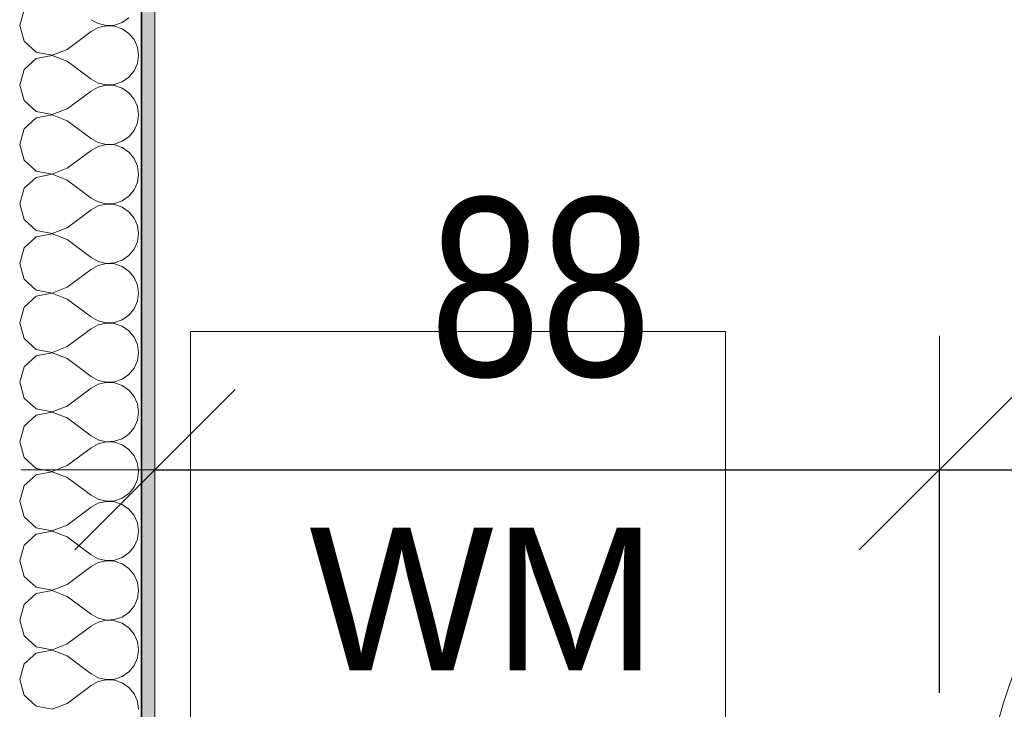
# Model space of a CAD drawing. Header units: metres. Extents: x -7.1 to 26.5, y -14.7 to 18.1.
# Tile 51 of 182: x 6.1 to 7.2, y 8.6 to 9.4. Entities that reach past the tile are written whole.
import ezdxf

# ---------------------------------------------------------------- set-up
doc = ezdxf.new("R2010")
doc.units = ezdxf.units.M
doc.header["$PDMODE"] = 65
doc.linetypes.add('AUSGEZOGEN', pattern=[0])
for name, color, linetype in [('XR$1$010 Türen', 7, 'AUSGEZOGEN'), ('XR$1$015 Innenwände', 7, 'AUSGEZOGEN'), ('XR$1$015 Innenwände Schichttrennlinien', 7, 'AUSGEZOGEN'), ('XR$1$065 Möbel Einrichtung', 7, 'AUSGEZOGEN'), ('XR$1$080 Raumdefinitionen Kontur', 7, 'AUSGEZOGEN'), ('XR$2$105 Bemassungen 100', 7, 'AUSGEZOGEN'), ('XR$3$015 Innenwände Bauteilschraffuren', 7, 'AUSGEZOGEN')]:
    doc.layers.add(name, color=color, linetype=linetype)
doc.styles.add('ARIAL', font='arial.ttf')
doc.dimstyles.new('DIMSTYLE_5', dxfattribs={"dimtxt": 0.2, "dimasz": 0.3, "dimexe": 0, "dimexo": 0, "dimgap": 0.1, "dimtad": 2, "dimdec": 1, "dimlfac": 100, "dimrnd": 0.5, "dimzin": 4, "dimdsep": 46, "dimtxsty": 'ARIAL', "dimblk1": 'ALL_ML_STRICH', "dimblk2": 'ALL_ML_STRICH', "dimsah": 1, "dimcen": 0, "dimclrd": 7, "dimclre": 7, "dimclrt": 7, "dimadec": 0, "dimazin": 0, "dimtfac": 1, "dimtdec": 0, "dimtix": 1, "dimtmove": 2, "dimatfit": 3, "dimfxl": 0, "dimtzin": 0, "dimlwd": 0, "dimlwe": 18, "dimarcsym": 0})

# ---------------------------------------------------------------- blocks, each defined once
blk = doc.blocks.new('ALL_ML_STRICH')
at = {"color": 0, "linetype": 'ByBlock', "lineweight": -2}
for p, q in [((0, -0.5), (0, 0.5)), ((-0.3, -0.3), (0.3, 0.3)), ((-1, 0), (0.5, 0))]:
    blk.add_line(p, q, dxfattribs=at)
blk = doc.blocks.new('*D195')
at = {"layer": 'DEFPOINTS', "color": 7, "linetype": 'AUSGEZOGEN', "lineweight": 18, "transparency": 33554687}
for p in [(7.1518, 9.1635), (6.2718, 8.8852), (6.2718, 8.8687)]:
    blk.add_point(p, dxfattribs=at)
at = {"layer": 'XR$2$105 Bemassungen 100', "color": 7, "linetype": 'AUSGEZOGEN', "lineweight": -2, "transparency": 33554687}
for p, q in [((6.2718, 8.8687), (6.2718, 8.8687)), ((6.2718, 8.8687), (7.1518, 8.8687)), ((7.1518, 8.6187), (7.1518, 8.8687))]:
    blk.add_line(p, q, dxfattribs=at)
at = {"layer": 'XR$2$105 Bemassungen 100', "color": 7, "linetype": 'AUSGEZOGEN', "lineweight": 18, "transparency": 33554687, "xscale": 0.3, "yscale": 0.3, "zscale": 0.3, "rotation": 180}
blk.add_blockref('ALL_ML_STRICH', (6.2718, 8.8687), dxfattribs=at)
at = {"layer": 'XR$2$105 Bemassungen 100', "color": 7, "linetype": 'AUSGEZOGEN', "lineweight": 18, "transparency": 33554687, "xscale": 0.3, "yscale": 0.3, "zscale": 0.3}
blk.add_blockref('ALL_ML_STRICH', (7.1518, 8.8687), dxfattribs=at)
at = {"layer": 'XR$2$105 Bemassungen 100', "color": 7, "linetype": 'AUSGEZOGEN', "lineweight": 18, "transparency": 33554687, "insert": (6.7044, 9.0721), "char_height": 0.2, "width": 0.64, "attachment_point": 5, "style": 'ARIAL'}
blk.add_mtext('\\W0.80;\\A1;{\\A1;{88\\H0.132000;\\S^ ;}}', dxfattribs=at)
blk = doc.blocks.new('*D196')
at = {"layer": 'DEFPOINTS', "color": 7, "linetype": 'AUSGEZOGEN', "lineweight": 18, "transparency": 33554687}
for p in [(7.1518, 9.1635), (8.0418, 9.1635), (7.1518, 8.8687)]:
    blk.add_point(p, dxfattribs=at)
at = {"layer": 'XR$2$105 Bemassungen 100', "color": 7, "linetype": 'AUSGEZOGEN', "lineweight": -2, "transparency": 33554687}
for p, q in [((7.1518, 8.6187), (7.1518, 8.8687)), ((7.1518, 8.8687), (8.0418, 8.8687)), ((8.0418, 8.6187), (8.0418, 8.8687))]:
    blk.add_line(p, q, dxfattribs=at)
at = {"layer": 'XR$2$105 Bemassungen 100', "color": 7, "linetype": 'AUSGEZOGEN', "lineweight": 18, "transparency": 33554687, "xscale": 0.3, "yscale": 0.3, "zscale": 0.3, "rotation": 180}
blk.add_blockref('ALL_ML_STRICH', (7.1518, 8.8687), dxfattribs=at)
at = {"layer": 'XR$2$105 Bemassungen 100', "color": 7, "linetype": 'AUSGEZOGEN', "lineweight": 18, "transparency": 33554687, "xscale": 0.3, "yscale": 0.3, "zscale": 0.3}
blk.add_blockref('ALL_ML_STRICH', (8.0418, 8.8687), dxfattribs=at)
at = {"layer": 'XR$2$105 Bemassungen 100', "color": 7, "linetype": 'AUSGEZOGEN', "lineweight": 18, "transparency": 33554687, "insert": (7.5894, 9.0721), "char_height": 0.2, "width": 0.64, "attachment_point": 5, "style": 'ARIAL'}
blk.add_mtext('\\W0.80;\\A1;{\\A1;{89\\H0.132000;\\S^ ;}}', dxfattribs=at)
blk = doc.blocks.new('COMPLEXOBJECT_150')
at = {"layer": 'XR$3$015 Innenwände Bauteilschraffuren', "color": 8, "linetype": 'AUSGEZOGEN', "lineweight": 13, "transparency": 33554687}
for p, q in [((6.1251, 9.3842), (6.1201, 9.3667)), ((6.1201, 9.3667), (6.1251, 9.3491)), ((6.2001, 9.3733), (6.2082, 9.3689)), ((6.2082, 9.3689), (6.2171, 9.3668)), ((6.2171, 9.3665), (6.2082, 9.3645)), ((6.2171, 9.3668), (6.2263, 9.3672)), ((6.2263, 9.3661), (6.2171, 9.3665)), ((6.2263, 9.3672), (6.235, 9.3702)), ((6.235, 9.3631), (6.2263, 9.3661)), ((6.235, 9.3702), (6.2426, 9.3754)), ((6.1734, 9.34), (6.2001, 9.36)), ((6.2082, 9.3645), (6.2001, 9.36)), ((6.2426, 9.3579), (6.235, 9.3631)), ((6.2485, 9.3509), (6.2426, 9.3579)), ((6.1251, 9.3491), (6.1385, 9.3369)), ((6.2522, 9.3424), (6.2485, 9.3509)), ((6.1385, 9.3369), (6.1564, 9.3335)), ((6.1564, 9.3332), (6.1385, 9.3298)), ((6.1564, 9.3335), (6.1734, 9.34)), ((6.1734, 9.3267), (6.1564, 9.3332)), ((6.2534, 9.3333), (6.2522, 9.3424)), ((6.2522, 9.3242), (6.2534, 9.3333)), ((6.1385, 9.3298), (6.1251, 9.3175)), ((6.1734, 9.3267), (6.2001, 9.3067)), ((6.2485, 9.3158), (6.2522, 9.3242)), ((6.1251, 9.3175), (6.1201, 9.3)), ((6.2426, 9.3087), (6.2485, 9.3158)), ((6.1201, 9.3), (6.1251, 9.2825)), ((6.2001, 9.3067), (6.2082, 9.3022)), ((6.2082, 9.3022), (6.2171, 9.3001)), ((6.2171, 9.2999), (6.2082, 9.2978)), ((6.2171, 9.3001), (6.2263, 9.3006)), ((6.2263, 9.2994), (6.2171, 9.2999)), ((6.2263, 9.3006), (6.235, 9.3035)), ((6.235, 9.2965), (6.2263, 9.2994)), ((6.235, 9.3035), (6.2426, 9.3087)), ((6.1734, 9.2733), (6.2001, 9.2933)), ((6.2082, 9.2978), (6.2001, 9.2933)), ((6.2426, 9.2913), (6.235, 9.2965)), ((6.2485, 9.2842), (6.2426, 9.2913)), ((6.1251, 9.2825), (6.1385, 9.2702)), ((6.2522, 9.2758), (6.2485, 9.2842)), ((6.1385, 9.2702), (6.1564, 9.2668)), ((6.1564, 9.2665), (6.1385, 9.2631)), ((6.1564, 9.2668), (6.1734, 9.2733)), ((6.1734, 9.26), (6.1564, 9.2665)), ((6.2534, 9.2667), (6.2522, 9.2758)), ((6.2522, 9.2576), (6.2534, 9.2667)), ((6.1385, 9.2631), (6.1251, 9.2509)), ((6.1734, 9.26), (6.2001, 9.24)), ((6.2485, 9.2491), (6.2522, 9.2576)), ((6.1251, 9.2509), (6.1201, 9.2333)), ((6.2426, 9.2421), (6.2485, 9.2491)), ((6.1201, 9.2333), (6.1251, 9.2158)), ((6.2001, 9.24), (6.2082, 9.2355)), ((6.2082, 9.2355), (6.2171, 9.2335)), ((6.2171, 9.2332), (6.2082, 9.2311)), ((6.2171, 9.2335), (6.2263, 9.2339)), ((6.2263, 9.2328), (6.2171, 9.2332)), ((6.2263, 9.2339), (6.235, 9.2369)), ((6.235, 9.2369), (6.2426, 9.2421)), ((6.1734, 9.2067), (6.2001, 9.2267)), ((6.2082, 9.2311), (6.2001, 9.2267)), ((6.235, 9.2298), (6.2263, 9.2328)), ((6.2426, 9.2246), (6.235, 9.2298)), ((6.2485, 9.2175), (6.2426, 9.2246)), ((6.1251, 9.2158), (6.1385, 9.2035)), ((6.2522, 9.2091), (6.2485, 9.2175)), ((6.1385, 9.2035), (6.1564, 9.2001)), ((6.1564, 9.1999), (6.1385, 9.1965)), ((6.1564, 9.2001), (6.1734, 9.2067)), ((6.1734, 9.1933), (6.1564, 9.1999)), ((6.2534, 9.2), (6.2522, 9.2091)), ((6.2522, 9.1909), (6.2534, 9.2)), ((6.1385, 9.1965), (6.1251, 9.1842)), ((6.1734, 9.1933), (6.2001, 9.1733)), ((6.2485, 9.1825), (6.2522, 9.1909)), ((6.1251, 9.1842), (6.1201, 9.1667)), ((6.2426, 9.1754), (6.2485, 9.1825)), ((6.1201, 9.1667), (6.1251, 9.1491)), ((6.2001, 9.1733), (6.2082, 9.1689)), ((6.2082, 9.1689), (6.2171, 9.1668)), ((6.2171, 9.1665), (6.2082, 9.1645)), ((6.2171, 9.1668), (6.2263, 9.1672)), ((6.2263, 9.1661), (6.2171, 9.1665)), ((6.2263, 9.1672), (6.235, 9.1702)), ((6.235, 9.1702), (6.2426, 9.1754)), ((6.1734, 9.14), (6.2001, 9.16)), ((6.2082, 9.1645), (6.2001, 9.16)), ((6.235, 9.1631), (6.2263, 9.1661)), ((6.2426, 9.1579), (6.235, 9.1631)), ((6.2485, 9.1509), (6.2426, 9.1579)), ((6.1251, 9.1491), (6.1385, 9.1369)), ((6.2522, 9.1424), (6.2485, 9.1509)), ((6.1385, 9.1369), (6.1564, 9.1335)), ((6.1564, 9.1335), (6.1734, 9.14)), ((6.2534, 9.1333), (6.2522, 9.1424)), ((6.1385, 9.1298), (6.1251, 9.1175)), ((6.1564, 9.1332), (6.1385, 9.1298)), ((6.1734, 9.1267), (6.1564, 9.1332)), ((6.1734, 9.1267), (6.2001, 9.1067)), ((6.2485, 9.1158), (6.2522, 9.1242)), ((6.2522, 9.1242), (6.2534, 9.1333)), ((6.1251, 9.1175), (6.1201, 9.1)), ((6.2426, 9.1087), (6.2485, 9.1158)), ((6.2001, 9.1067), (6.2082, 9.1022)), ((6.2082, 9.1022), (6.2171, 9.1001)), ((6.2171, 9.1001), (6.2263, 9.1006)), ((6.2263, 9.1006), (6.235, 9.1035)), ((6.235, 9.1035), (6.2426, 9.1087)), ((6.1201, 9.1), (6.1251, 9.0825)), ((6.1734, 9.0733), (6.2001, 9.0933)), ((6.2082, 9.0978), (6.2001, 9.0933)), ((6.2171, 9.0999), (6.2082, 9.0978)), ((6.2263, 9.0994), (6.2171, 9.0999)), ((6.235, 9.0965), (6.2263, 9.0994)), ((6.2426, 9.0913), (6.235, 9.0965)), ((6.2485, 9.0842), (6.2426, 9.0913)), ((6.1251, 9.0825), (6.1385, 9.0702)), ((6.2522, 9.0758), (6.2485, 9.0842)), ((6.1385, 9.0702), (6.1564, 9.0668)), ((6.1564, 9.0668), (6.1734, 9.0733)), ((6.2534, 9.0667), (6.2522, 9.0758)), ((6.1385, 9.0631), (6.1251, 9.0509)), ((6.1564, 9.0665), (6.1385, 9.0631)), ((6.1734, 9.06), (6.1564, 9.0665)), ((6.1734, 9.06), (6.2001, 9.04)), ((6.2485, 9.0491), (6.2522, 9.0576)), ((6.2522, 9.0576), (6.2534, 9.0667)), ((6.1251, 9.0509), (6.1201, 9.0333)), ((6.2426, 9.0421), (6.2485, 9.0491)), ((6.2001, 9.04), (6.2082, 9.0355)), ((6.2082, 9.0355), (6.2171, 9.0335)), ((6.2263, 9.0339), (6.235, 9.0369)), ((6.235, 9.0369), (6.2426, 9.0421)), ((6.1201, 9.0333), (6.1251, 9.0158)), ((6.1734, 9.0067), (6.2001, 9.0267)), ((6.2082, 9.0311), (6.2001, 9.0267)), ((6.2171, 9.0332), (6.2082, 9.0311)), ((6.2171, 9.0335), (6.2263, 9.0339)), ((6.2263, 9.0328), (6.2171, 9.0332)), ((6.235, 9.0298), (6.2263, 9.0328)), ((6.2426, 9.0246), (6.235, 9.0298)), ((6.2485, 9.0175), (6.2426, 9.0246)), ((6.1251, 9.0158), (6.1385, 9.0035)), ((6.2522, 9.0091), (6.2485, 9.0175)), ((6.1385, 9.0035), (6.1564, 9.0001)), ((6.1564, 9.0001), (6.1734, 9.0067)), ((6.2534, 9), (6.2522, 9.0091)), ((6.1385, 8.9965), (6.1251, 8.9842)), ((6.1564, 8.9999), (6.1385, 8.9965)), ((6.1734, 8.9933), (6.1564, 8.9999)), ((6.1734, 8.9933), (6.2001, 8.9733)), ((6.2485, 8.9825), (6.2522, 8.9909)), ((6.2522, 8.9909), (6.2534, 9)), ((6.1251, 8.9842), (6.1201, 8.9667)), ((6.2426, 8.9754), (6.2485, 8.9825)), ((6.2001, 8.9733), (6.2082, 8.9689)), ((6.2082, 8.9689), (6.2171, 8.9668)), ((6.2263, 8.9672), (6.235, 8.9702)), ((6.235, 8.9702), (6.2426, 8.9754)), ((6.1201, 8.9667), (6.1251, 8.9491)), ((6.1734, 8.94), (6.2001, 8.96)), ((6.2082, 8.9645), (6.2001, 8.96)), ((6.2171, 8.9665), (6.2082, 8.9645)), ((6.2171, 8.9668), (6.2263, 8.9672)), ((6.2263, 8.9661), (6.2171, 8.9665)), ((6.235, 8.9631), (6.2263, 8.9661)), ((6.2426, 8.9579), (6.235, 8.9631)), ((6.2485, 8.9509), (6.2426, 8.9579)), ((6.1251, 8.9491), (6.1385, 8.9369)), ((6.2522, 8.9424), (6.2485, 8.9509)), ((6.1385, 8.9369), (6.1564, 8.9335)), ((6.1564, 8.9335), (6.1734, 8.94)), ((6.2534, 8.9333), (6.2522, 8.9424)), ((6.1385, 8.9298), (6.1251, 8.9175)), ((6.1564, 8.9332), (6.1385, 8.9298)), ((6.1734, 8.9267), (6.1564, 8.9332)), ((6.1734, 8.9267), (6.2001, 8.9067)), ((6.2485, 8.9158), (6.2522, 8.9242)), ((6.2522, 8.9242), (6.2534, 8.9333)), ((6.1251, 8.9175), (6.1201, 8.9)), ((6.2426, 8.9087), (6.2485, 8.9158)), ((6.2001, 8.9067), (6.2082, 8.9022)), ((6.2082, 8.9022), (6.2171, 8.9001)), ((6.2263, 8.9006), (6.235, 8.9035)), ((6.235, 8.9035), (6.2426, 8.9087)), ((6.1201, 8.9), (6.1251, 8.8825)), ((6.1734, 8.8733), (6.2001, 8.8933)), ((6.2082, 8.8978), (6.2001, 8.8933)), ((6.2171, 8.8999), (6.2082, 8.8978)), ((6.2171, 8.9001), (6.2263, 8.9006)), ((6.2263, 8.8994), (6.2171, 8.8999)), ((6.235, 8.8965), (6.2263, 8.8994)), ((6.2426, 8.8913), (6.235, 8.8965)), ((6.2485, 8.8842), (6.2426, 8.8913)), ((6.1251, 8.8825), (6.1385, 8.8702)), ((6.2522, 8.8758), (6.2485, 8.8842)), ((6.1385, 8.8702), (6.1564, 8.8668)), ((6.1564, 8.8668), (6.1734, 8.8733)), ((6.2534, 8.8667), (6.2522, 8.8758)), ((6.1385, 8.8631), (6.1251, 8.8509)), ((6.1564, 8.8665), (6.1385, 8.8631)), ((6.1734, 8.86), (6.1564, 8.8665)), ((6.1734, 8.86), (6.2001, 8.84)), ((6.2485, 8.8491), (6.2522, 8.8576)), ((6.2522, 8.8576), (6.2534, 8.8667)), ((6.1251, 8.8509), (6.1201, 8.8333)), ((6.2426, 8.8421), (6.2485, 8.8491)), ((6.2001, 8.84), (6.2082, 8.8355)), ((6.2082, 8.8355), (6.2171, 8.8335)), ((6.2263, 8.8339), (6.235, 8.8369)), ((6.235, 8.8369), (6.2426, 8.8421)), ((6.1201, 8.8333), (6.1251, 8.8158)), ((6.1734, 8.8067), (6.2001, 8.8267)), ((6.2082, 8.8311), (6.2001, 8.8267)), ((6.2171, 8.8332), (6.2082, 8.8311)), ((6.2171, 8.8335), (6.2263, 8.8339)), ((6.2263, 8.8328), (6.2171, 8.8332)), ((6.235, 8.8298), (6.2263, 8.8328)), ((6.2426, 8.8246), (6.235, 8.8298)), ((6.2485, 8.8175), (6.2426, 8.8246)), ((6.1251, 8.8158), (6.1385, 8.8035)), ((6.2522, 8.8091), (6.2485, 8.8175)), ((6.1385, 8.8035), (6.1564, 8.8001)), ((6.1564, 8.8001), (6.1734, 8.8067)), ((6.2534, 8.8), (6.2522, 8.8091)), ((6.1385, 8.7965), (6.1251, 8.7842)), ((6.1564, 8.7999), (6.1385, 8.7965)), ((6.1734, 8.7933), (6.1564, 8.7999)), ((6.1734, 8.7933), (6.2001, 8.7733)), ((6.2522, 8.7909), (6.2534, 8.8)), ((6.1251, 8.7842), (6.1201, 8.7667)), ((6.2426, 8.7754), (6.2485, 8.7825)), ((6.2485, 8.7825), (6.2522, 8.7909)), ((6.2001, 8.7733), (6.2082, 8.7689)), ((6.2263, 8.7672), (6.235, 8.7702)), ((6.235, 8.7702), (6.2426, 8.7754)), ((6.1201, 8.7667), (6.1251, 8.7491)), ((6.1734, 8.74), (6.2001, 8.76)), ((6.2082, 8.7645), (6.2001, 8.76)), ((6.2082, 8.7689), (6.2171, 8.7668)), ((6.2171, 8.7665), (6.2082, 8.7645)), ((6.2171, 8.7668), (6.2263, 8.7672)), ((6.2263, 8.7661), (6.2171, 8.7665)), ((6.235, 8.7631), (6.2263, 8.7661)), ((6.2426, 8.7579), (6.235, 8.7631)), ((6.2485, 8.7509), (6.2426, 8.7579)), ((6.1251, 8.7491), (6.1385, 8.7369)), ((6.2522, 8.7424), (6.2485, 8.7509)), ((6.1385, 8.7369), (6.1564, 8.7335)), ((6.1564, 8.7335), (6.1734, 8.74)), ((6.2534, 8.7333), (6.2522, 8.7424)), ((6.1385, 8.7298), (6.1251, 8.7175)), ((6.1564, 8.7332), (6.1385, 8.7298)), ((6.1734, 8.7267), (6.1564, 8.7332)), ((6.1734, 8.7267), (6.2001, 8.7067)), ((6.2522, 8.7242), (6.2534, 8.7333)), ((6.1251, 8.7175), (6.1201, 8.7)), ((6.2426, 8.7087), (6.2485, 8.7158)), ((6.2485, 8.7158), (6.2522, 8.7242)), ((6.2001, 8.7067), (6.2082, 8.7022)), ((6.2263, 8.7006), (6.235, 8.7035)), ((6.235, 8.7035), (6.2426, 8.7087)), ((6.1201, 8.7), (6.1251, 8.6825)), ((6.1734, 8.6733), (6.2001, 8.6933)), ((6.2082, 8.6978), (6.2001, 8.6933)), ((6.2082, 8.7022), (6.2171, 8.7001)), ((6.2171, 8.6999), (6.2082, 8.6978)), ((6.2171, 8.7001), (6.2263, 8.7006)), ((6.2263, 8.6994), (6.2171, 8.6999)), ((6.235, 8.6965), (6.2263, 8.6994)), ((6.2426, 8.6913), (6.235, 8.6965)), ((6.1251, 8.6825), (6.1385, 8.6702)), ((6.2485, 8.6842), (6.2426, 8.6913)), ((6.2522, 8.6758), (6.2485, 8.6842)), ((6.1385, 8.6702), (6.1564, 8.6668)), ((6.1564, 8.6668), (6.1734, 8.6733)), ((6.2534, 8.6667), (6.2522, 8.6758)), ((6.1385, 8.6631), (6.1251, 8.6509)), ((6.1564, 8.6665), (6.1385, 8.6631)), ((6.1734, 8.66), (6.1564, 8.6665)), ((6.1734, 8.66), (6.2001, 8.64)), ((6.2522, 8.6576), (6.2534, 8.6667)), ((6.1251, 8.6509), (6.1201, 8.6333)), ((6.2426, 8.6421), (6.2485, 8.6491)), ((6.2485, 8.6491), (6.2522, 8.6576)), ((6.2001, 8.64), (6.2082, 8.6355)), ((6.2263, 8.6339), (6.235, 8.6369)), ((6.235, 8.6369), (6.2426, 8.6421)), ((6.1201, 8.6333), (6.1251, 8.6158)), ((6.1734, 8.6067), (6.2001, 8.6267)), ((6.2082, 8.6311), (6.2001, 8.6267)), ((6.2082, 8.6355), (6.2171, 8.6335)), ((6.2171, 8.6332), (6.2082, 8.6311)), ((6.2171, 8.6335), (6.2263, 8.6339)), ((6.2263, 8.6328), (6.2171, 8.6332)), ((6.235, 8.6298), (6.2263, 8.6328)), ((6.2426, 8.6246), (6.235, 8.6298)), ((6.1251, 8.6158), (6.1385, 8.6035)), ((6.2485, 8.6175), (6.2426, 8.6246)), ((6.2522, 8.6091), (6.2485, 8.6175)), ((6.1385, 8.6035), (6.1564, 8.6001)), ((6.1564, 8.6001), (6.1734, 8.6067)), ((6.2534, 8.6), (6.2522, 8.6091))]:
    blk.add_line(p, q, dxfattribs=at)

msp = doc.modelspace()

# ---------------------------------------------------------------- hatches: boundary and pattern name
at = {"layer": 'XR$3$015 Innenwände Bauteilschraffuren', "linetype": 'AUSGEZOGEN', "lineweight": 13, "true_color": 0x202020, "transparency": 33554687}
msp.add_hatch(color=250, dxfattribs=at).paths.add_polyline_path([(6.2718, 8.3635), (6.2718, 10.7335), (6.2568, 10.7335), (6.2568, 8.3635)])

# ---------------------------------------------------------------- linework, layer by layer
at = {"layer": 'XR$1$010 Türen', "color": 7, "linetype": 'AUSGEZOGEN', "lineweight": 13, "transparency": 33554687}
msp.add_arc((8.0068, 8.3635), 0.82, 90, 180, dxfattribs=at)
at = {"layer": 'XR$1$015 Innenwände', "color": 7, "linetype": 'AUSGEZOGEN', "lineweight": 18, "transparency": 33554687}
msp.add_line((6.2718, 8.3635), (6.2718, 10.7335), dxfattribs=at)
at = {"layer": 'XR$1$015 Innenwände Schichttrennlinien', "color": 7, "linetype": 'AUSGEZOGEN', "lineweight": 35, "transparency": 33554687}
msp.add_line((6.2568, 10.7335), (6.2568, 8.3635), dxfattribs=at)
at = {"layer": 'XR$1$065 Möbel Einrichtung', "color": 8, "linetype": 'AUSGEZOGEN', "lineweight": 13, "transparency": 33554687}
msp.add_lwpolyline([(6.3118, 9.0235), (6.3118, 8.4235), (6.9118, 8.4235), (6.9118, 9.0235), (6.3118, 9.0235)], close=True, dxfattribs=at)
at = {"layer": 'XR$1$080 Raumdefinitionen Kontur', "color": 8, "linetype": 'AUSGEZOGEN', "lineweight": 13, "transparency": 33554687}
msp.add_lwpolyline([(6.2718, 10.7335), (6.2718, 8.3635), (9.6418, 8.3635), (9.6418, 10.7335), (6.2718, 10.7335)], close=True, dxfattribs=at)

# ---------------------------------------------------------------- block references
at = {"layer": 'XR$3$015 Innenwände Bauteilschraffuren', "color": 8, "linetype": 'AUSGEZOGEN', "lineweight": 13, "transparency": 33554687}
msp.add_blockref('COMPLEXOBJECT_150', (0, 0), dxfattribs=at)

# ---------------------------------------------------------------- texts
at = {"layer": 'XR$1$065 Möbel Einrichtung', "color": 8, "linetype": 'AUSGEZOGEN', "transparency": 33554687, "insert": (6.4449, 8.6436), "char_height": 0.16, "width": 0.472158, "attachment_point": 7, "style": 'ARIAL'}
msp.add_mtext('\\W0.98;WM', dxfattribs=at)

# ---------------------------------------------------------------- dimensions: what is measured, and where the dimension line sits
at = {"layer": 'XR$2$105 Bemassungen 100', "color": 7, "linetype": 'AUSGEZOGEN', "lineweight": 18, "transparency": 33554687}
for base, p1, p2, picture, middle in [((7.1518, 8.8687), (6.2718, 8.8687), (7.1518, 8.6187), '*D195', (6.7044, 9.0721)), ((8.0418, 8.8687), (7.1518, 8.6187), (8.0418, 8.6187), '*D196', (7.5894, 9.0721))]:
    dim = msp.add_linear_dim(base=base, p1=p1, p2=p2, dimstyle='DIMSTYLE_5', override={"dimpost": '<>', "dimclrd": 7, "dimclre": 7, "dimclrt": 7, "dimlwd": 0, "dimlwe": 18}, dxfattribs=at)
    dim.commit()
    dim.dimension.update_dxf_attribs({"geometry": picture, "text_midpoint": middle, "dimtype": 160})

doc.saveas('drawing.dxf')
